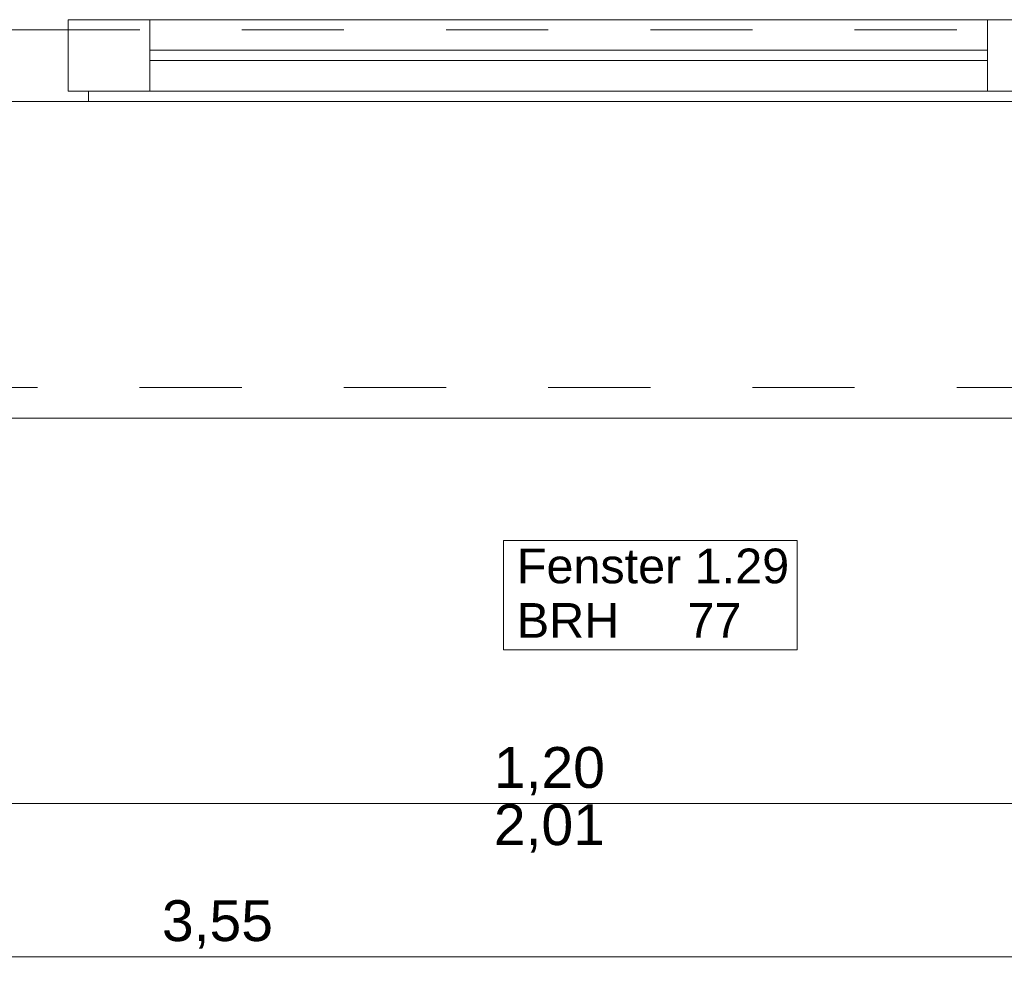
# Model space of a CAD drawing. Header units: metres. Extents: x -3.5 to 65.3, y -10.9 to 16.7.
# Tile 67 of 165: x 42 to 43, y -0.7 to 0.2. Entities that reach past the tile are written whole.
import ezdxf

# ---------------------------------------------------------------- set-up
doc = ezdxf.new("R2010")
doc.units = ezdxf.units.M
doc.header["$MEASUREMENT"] = 0
for name, pattern in [('Strichlinie eng', [0.046, 0.03, -0.016]), ('Untersicht', [0.04, 0.03, -0.01]), ('Wipeout_Contour', [1, 0, -1])]:
    doc.linetypes.add(name, pattern=pattern)
for name, color, linetype in [('102 - Bemaßung_ Beschriftung.Detail_ Ausschnitt', 7, 'Continuous'), ('603 - Struktur.Bodenplatte_ Decke Roh', 7, 'Continuous'), ('604 - Struktur.Wand Aussen', 7, 'Continuous'), ('Neubau_653 - Abdeckung.TB Verkofferung', 7, 'Continuous')]:
    doc.layers.add(name, color=color, linetype=linetype)
doc.styles.add('ERSTELLTER_STIL_1', font='txt')
doc.dimstyles.new('ERSTELLTER_STIL__3', dxfattribs={"dimtxt": 0.04, "dimasz": 0.02128, "dimexe": 0.18, "dimexo": 0.0625, "dimgap": 0, "dimtad": 1, "dimtih": 1, "dimtoh": 1, "dimzin": 0, "dimdsep": 46, "dimtxsty": 'ERSTELLTER_STIL_1', "dimblk": 'ARROWHEAD_2', "dimblk1": 'ARROWHEAD_2', "dimblk2": 'ARROWHEAD_2', "dimcen": 0.09, "dimse1": 1, "dimse2": 1, "dimclrd": 7, "dimclre": 7, "dimclrt": 7, "dimazin": 0, "dimtfac": 1, "dimtdec": 4, "dimtmove": 0, "dimatfit": 3, "dimfxl": 1, "dimtolj": 1, "dimtzin": 0, "dimarcsym": 0})

# ---------------------------------------------------------------- blocks, each defined once
blk = doc.blocks.new('*D430')
at = {"layer": '102 - Bemaßung_ Beschriftung.Detail_ Ausschnitt', "color": 7, "linetype": 'Continuous', "lineweight": 5}
for p, q in [((40.44002, -0.73361), (40.44002, -0.69161)), ((43.98999, -0.73361), (43.98999, -0.69161)), ((40.44811, -0.69861), (40.43194, -0.72661)), ((43.99807, -0.69861), (43.98191, -0.72661)), ((40.44002, -0.71261), (43.98999, -0.71261))]:
    blk.add_line(p, q, dxfattribs=at)
at = {"layer": '102 - Bemaßung_ Beschriftung.Detail_ Ausschnitt', "color": 7, "lineweight": 5, "insert": (42.1618, -0.70461), "char_height": 0.04, "attachment_point": 7, "style": 'ERSTELLTER_STIL_1'}
blk.add_mtext('\\A1;{\\pql;\\fArial|b0|i0|c0|p38;3,55}', dxfattribs=at)
blk = doc.blocks.new('ARROWHEAD_2')
at = {"color": 0, "linetype": 'Continuous', "lineweight": 0}
for p, q in [((-0.378, -0.655), (0.378, 0.655)), ((0, 0), (-1, 0))]:
    blk.add_line(p, q, dxfattribs=at)
blk = doc.blocks.new('*D443')
at = {"layer": '102 - Bemaßung_ Beschriftung.Detail_ Ausschnitt', "color": 7, "linetype": 'Continuous', "lineweight": 5}
for p, q in [((41.94808, -0.54861), (41.93192, -0.57661)), ((41.94, -0.58361), (41.94, -0.54161)), ((43.14808, -0.54861), (43.13192, -0.57661)), ((43.14, -0.58361), (43.14, -0.54161)), ((41.94, -0.56261), (43.14, -0.56261))]:
    blk.add_line(p, q, dxfattribs=at)
at = {"layer": '102 - Bemaßung_ Beschriftung.Detail_ Ausschnitt', "color": 7, "lineweight": 5, "char_height": 0.04, "attachment_point": 7, "style": 'ERSTELLTER_STIL_1'}
for s, insert in [('\\A1;{\\pql;\\fArial|b0|i0|c0|p38;1,20}', (42.48679, -0.55461)), ('\\A1;{\\pql;\\fArial|b0|i0|c0|p38;2,01}', (42.48679, -0.61061))]:
    blk.add_mtext(s, dxfattribs=dict(at, insert=insert))

msp = doc.modelspace()

# ---------------------------------------------------------------- linework, layer by layer
at = {"layer": '603 - Struktur.Bodenplatte_ Decke Roh', "color": 7, "linetype": 'Continuous', "lineweight": 18, "flags": 128}
msp.add_lwpolyline([(-0.015, 0.005), (43.89, 0.005)], dxfattribs=at)
at = {"layer": '604 - Struktur.Wand Aussen', "color": 7, "linetype": 'Continuous', "lineweight": 9}
for p, q in [((42.07, 0.135), (42.07, 0.205)), ((42.07, 0.205), (42.15, 0.205)), ((42.15, 0.205), (42.97, 0.205)), ((42.15, 0.205), (42.15, 0.135)), ((42.97, 0.135), (42.97, 0.205)), ((42.97, 0.205), (43.05, 0.205)), ((41.94, 0.195), (42.07, 0.195)), ((42.07, 0.195), (42.07, 0.135)), ((42.15, 0.175), (42.97, 0.175)), ((42.97, 0.165), (42.15, 0.165)), ((42.07, 0.135), (42.09, 0.135)), ((42.15, 0.135), (42.07, 0.135)), ((42.97, 0.135), (42.15, 0.135)), ((43.05, 0.135), (42.97, 0.135))]:
    msp.add_line(p, q, dxfattribs=at)
at = {"layer": '604 - Struktur.Wand Aussen', "color": 7, "linetype": 'Continuous', "lineweight": 9, "flags": 128}
msp.add_lwpolyline([(42.49623, -0.41186), (42.78377, -0.41186), (42.78377, -0.35843), (42.78377, -0.305), (42.49623, -0.305), (42.49623, -0.35843)], close=True, dxfattribs=at)
at = {"layer": 'Neubau_653 - Abdeckung.TB Verkofferung', "color": 1, "linetype": 'Untersicht', "lineweight": 9}
msp.add_line((40.44002, 0.19498), (43.56999, 0.19498), dxfattribs=at)

# ---------------------------------------------------------------- texts
at = {"layer": '604 - Struktur.Wand Aussen', "color": 7, "lineweight": 9, "char_height": 0.034, "style": 'ERSTELLTER_STIL_1'}
for s, insert, attachment_point in [('\\A1;{\\pql;\\pt0;\\fArial|b0|i0|c0|p38;Fenster 1.29}', (42.50928, -0.34733), 7), ('\\A1;{\\pql;\\pt0,0.02;\\fArial|b0|i0|c0|p38;77\\fArial|b0|i0|c0|p38;\\A1{\\H.66x;\\S^  ;}\\fArial|b0|i0|c0|p38;\\fArial|b0|i0|c0|p38;\\A1{\\H.66x;\\S^  ;}}', (42.67637, -0.3662), 1), ('\\A1;{\\pql;\\pt0;\\fArial|b0|i0|c0|p38;}', (42.72797, -0.35843), 1), ('\\A1;{\\pql;\\pt0;\\fArial|b0|i0|c0|p38;BRH}', (42.50928, -0.3662), 1)]:
    msp.add_mtext(s, dxfattribs=dict(at, insert=insert, attachment_point=attachment_point))

# ---------------------------------------------------------------- next in the draw order: wipeouts: each hides what was drawn before it
at = {"color": 254, "linetype": 'Wipeout_Contour', "lineweight": 0, "ltscale": 254.961578}
msp.add_wipeout([(41.94, 0.125), (41.94, -0.155), (41.94, -0.185), (43.04, -0.185), (43.04, -0.155), (43.04, 0.125)], dxfattribs=at).dxf.layer = '604 - Struktur.Wand Aussen'

# ---------------------------------------------------------------- next in the draw order: linework, layer by layer
at = {"layer": '604 - Struktur.Wand Aussen', "color": 7, "linetype": 'Continuous', "lineweight": 9}
for p, q in [((42.09, 0.135), (42.09, 0.125)), ((42.09, 0.125), (41.94, 0.125)), ((43.03, 0.125), (42.09, 0.125)), ((41.94, -0.185), (43.04, -0.185))]:
    msp.add_line(p, q, dxfattribs=at)
at = {"layer": '604 - Struktur.Wand Aussen', "color": 7, "linetype": 'Strichlinie eng', "lineweight": 9}
msp.add_line((41.94, -0.155), (43.04, -0.155), dxfattribs=at)

# ---------------------------------------------------------------- next in the draw order: dimensions: what is measured, and where the dimension line sits
at = {"layer": '102 - Bemaßung_ Beschriftung.Detail_ Ausschnitt', "color": 7, "linetype": 'Continuous', "lineweight": 5}
for base, p1, p2, picture, middle in [((43.98999, -0.71261), (40.44002, 0.255), (43.98999, 0.94498), '*D430', (42.21375, -0.68461)), ((43.14, -0.56261), (41.94, 0.125), (43.14, 0.125), '*D443', (42.53874, -0.53461))]:
    dim = msp.add_linear_dim(base=base, p1=p1, p2=p2, dimstyle='ERSTELLTER_STIL__3', dxfattribs=at)
    dim.commit()
    dim.dimension.update_dxf_attribs({"geometry": picture, "text_midpoint": middle, "dimtype": 160})

doc.saveas('drawing.dxf')
